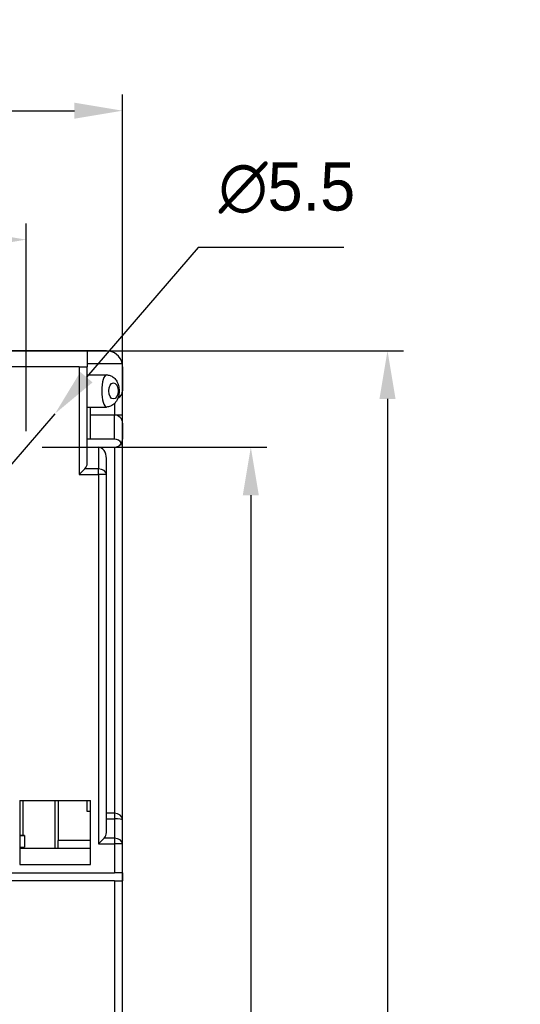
# Model space of a CAD drawing. Extents: x 14112 to 14372, y -2388 to -2111.
# Tile 20 of 22: x 14156 to 14187, y -2173 to -2111. Entities that reach past the tile are written whole.
import ezdxf

# ---------------------------------------------------------------- set-up
doc = ezdxf.new("R2010")
doc.units = 0
doc.layers.get('0').update_dxf_attribs({"linetype": 'CONTINUOUS'})
doc.layers.get('DEFPOINTS').update_dxf_attribs({"color": 8, "linetype": 'CONTINUOUS'})
doc.styles.get("Standard").update_dxf_attribs({"font": 'PMingLiU.ttf'})
doc.dimstyles.new('ISO-25', dxfattribs={"dimtxt": 3, "dimasz": 3, "dimexe": 1, "dimexo": 1, "dimgap": 2, "dimtad": 2, "dimtih": 1, "dimtoh": 1, "dimtxsty": 'STANDARD', "dimcen": 0, "dimclrd": 256, "dimclre": 256, "dimclrt": 256, "dimazin": 3, "dimtfac": 1, "dimtmove": 0, "dimatfit": 3})

# ---------------------------------------------------------------- blocks, each defined once
blk = doc.blocks.new('*D3')
for p, q in [((14112.495, -2196.209), (14112.495, -2116.096)), ((14162.495, -2196.209), (14162.495, -2116.096)), ((14115.495, -2117.096), (14159.495, -2117.096))]:
    blk.add_line(p, q)
for points in [[(14115.495, -2116.596), (14115.495, -2117.596), (14112.495, -2117.096)], [(14159.495, -2116.596), (14159.495, -2117.596), (14162.495, -2117.096)]]:
    blk.add_solid(points)
at = {"layer": 'DEFPOINTS', "color": 0}
for p in [(14162.495, -2117.096), (14112.495, -2197.209), (14162.495, -2197.209)]:
    blk.add_point(p, dxfattribs=at)
at = {"insert": (14137.495, -2113.398), "char_height": 3, "attachment_point": 5}
blk.add_mtext('50', dxfattribs=at)
blk = doc.blocks.new('*D4')
for p, q in [((14118.495, -2287.049), (14118.495, -2124.127)), ((14156.495, -2137.049), (14156.495, -2124.127)), ((14153.495, -2125.127), (14121.495, -2125.127))]:
    blk.add_line(p, q)
for points in [[(14121.495, -2124.627), (14121.495, -2125.627), (14118.495, -2125.127)], [(14153.495, -2124.627), (14153.495, -2125.627), (14156.495, -2125.127)]]:
    blk.add_solid(points)
at = {"layer": 'DEFPOINTS', "color": 0}
for p in [(14118.495, -2125.127), (14156.495, -2138.049), (14118.495, -2288.049)]:
    blk.add_point(p, dxfattribs=at)
at = {"insert": (14137.495, -2121.457), "char_height": 3, "attachment_point": 5}
blk.add_mtext('38', dxfattribs=at)
blk = doc.blocks.new('*D5')
for p, q in [((14157.495, -2138.049), (14171.483, -2138.049)), ((14170.483, -2141.049), (14170.483, -2285.049)), ((14119.495, -2288.049), (14171.483, -2288.049))]:
    blk.add_line(p, q)
for points in [[(14169.983, -2141.049), (14170.983, -2141.049), (14170.483, -2138.049)], [(14169.983, -2285.049), (14170.983, -2285.049), (14170.483, -2288.049)]]:
    blk.add_solid(points)
at = {"layer": 'DEFPOINTS', "color": 0}
for p in [(14156.495, -2138.049), (14118.495, -2288.049), (14170.483, -2288.049)]:
    blk.add_point(p, dxfattribs=at)
at = {"insert": (14175.348, -2213.049), "char_height": 3, "attachment_point": 5}
blk.add_mtext('150', dxfattribs=at)
blk = doc.blocks.new('*D6')
for p, q in [((14139.172, -2132.049), (14179.997, -2132.049)), ((14178.997, -2135.049), (14178.997, -2291.049)), ((14138.565, -2294.049), (14179.997, -2294.049))]:
    blk.add_line(p, q)
for points in [[(14178.497, -2135.049), (14179.497, -2135.049), (14178.997, -2132.049)], [(14178.497, -2291.049), (14179.497, -2291.049), (14178.997, -2294.049)]]:
    blk.add_solid(points)
at = {"layer": 'DEFPOINTS', "color": 0}
for p in [(14138.172, -2132.049), (14137.565, -2294.049), (14178.997, -2294.049)]:
    blk.add_point(p, dxfattribs=at)
at = {"insert": (14183.861, -2213.049), "char_height": 3, "attachment_point": 5}
blk.add_mtext('162', dxfattribs=at)
blk = doc.blocks.new('*D7')
for p, q in [((14167.198, -2125.613), (14160.246, -2133.691)), ((14176.274, -2125.613), (14167.198, -2125.613)), ((14154.701, -2140.134), (14158.289, -2135.965)), ((14152.745, -2142.408), (14150.788, -2144.682))]:
    blk.add_line(p, q)
for points in [[(14159.867, -2133.365), (14160.625, -2134.017), (14158.289, -2135.965)], [(14152.366, -2142.082), (14153.124, -2142.734), (14154.701, -2140.134)]]:
    blk.add_solid(points)
at = {"layer": 'DEFPOINTS', "color": 0}
for p in [(14158.289, -2135.965), (14154.701, -2140.134)]:
    blk.add_point(p, dxfattribs=at)
at = {"insert": (14172.736, -2121.914), "char_height": 3, "attachment_point": 5}
blk.add_mtext('∅5.5', dxfattribs=at)

msp = doc.modelspace()

# ---------------------------------------------------------------- linework, layer by layer
for p, q in [((14160.295, -2132.049), (14114.695, -2132.049)), ((14160.295, -2132.049), (14160.295, -2133.049)), ((14161.495, -2132.049), (14160.295, -2132.049)), ((14159.795, -2133.049), (14152.295, -2133.049)), ((14159.795, -2133.049), (14159.795, -2139.757)), ((14159.795, -2133.049), (14160.295, -2133.049)), ((14160.295, -2132.849), (14162.475, -2132.849)), ((14160.295, -2139.049), (14160.295, -2133.049)), ((14162.495, -2133.049), (14162.495, -2134.549)), ((14160.295, -2133.549), (14161.495, -2133.549)), ((14162.217, -2134.549), (14162.284, -2134.549)), ((14162.495, -2136.049), (14162.495, -2134.549)), ((14160.295, -2135.549), (14161.495, -2135.549)), ((14160.495, -2136.049), (14160.495, -2135.549)), ((14161.995, -2135.334), (14161.995, -2136.049)), ((14160.495, -2137.549), (14160.495, -2136.049)), ((14161.995, -2136.049), (14160.495, -2136.049)), ((14162.495, -2136.049), (14161.995, -2136.049)), ((14161.995, -2137.549), (14161.995, -2136.049)), ((14162.495, -2136.549), (14162.495, -2136.049)), ((14162.495, -2136.549), (14162.495, -2137.549)), ((14161.995, -2137.549), (14160.295, -2137.549)), ((14160.995, -2138.049), (14160.995, -2139.403)), ((14160.995, -2138.049), (14161.995, -2138.049)), ((14161.995, -2138.049), (14161.995, -2160.842)), ((14162.495, -2138.049), (14162.495, -2137.549)), ((14162.495, -2161.257), (14162.495, -2138.049)), ((14161.495, -2139.757), (14161.495, -2138.757)), ((14160.149, -2139.403), (14159.795, -2139.757)), ((14159.795, -2139.757), (14160.995, -2139.757)), ((14160.995, -2139.403), (14160.149, -2139.403)), ((14160.995, -2139.757), (14160.995, -2139.403)), ((14160.995, -2139.757), (14160.995, -2162.757)), ((14161.495, -2139.757), (14160.995, -2139.757)), ((14161.495, -2162.049), (14161.495, -2139.757)), ((14156.095, -2160.049), (14156.095, -2164.049)), ((14156.095, -2160.049), (14160.495, -2160.049)), ((14156.295, -2160.049), (14156.295, -2162.231)), ((14158.295, -2163.049), (14158.295, -2160.049)), ((14158.495, -2160.049), (14158.495, -2162.549)), ((14160.295, -2160.749), (14160.295, -2160.049)), ((14160.495, -2164.049), (14160.495, -2160.049)), ((14160.495, -2160.749), (14160.295, -2160.749)), ((14161.995, -2160.842), (14161.495, -2160.842)), ((14161.495, -2161.196), (14161.995, -2161.196)), ((14161.995, -2160.842), (14161.995, -2161.196)), ((14161.995, -2161.196), (14161.995, -2162.403)), ((14162.495, -2162.757), (14162.495, -2161.257)), ((14156.395, -2162.231), (14156.095, -2162.231)), ((14156.095, -2162.231), (14156.395, -2162.231)), ((14156.395, -2162.231), (14156.395, -2162.968)), ((14158.495, -2163.049), (14158.495, -2162.549)), ((14160.495, -2162.549), (14158.495, -2162.549)), ((14161.349, -2162.403), (14160.995, -2162.757)), ((14161.995, -2162.403), (14161.349, -2162.403)), ((14161.995, -2162.403), (14161.995, -2162.757)), ((14156.095, -2162.968), (14156.395, -2162.968)), ((14160.495, -2163.049), (14156.095, -2163.049)), ((14156.295, -2162.968), (14156.295, -2163.049)), ((14160.995, -2162.757), (14161.995, -2162.757)), ((14161.995, -2162.757), (14161.995, -2164.549)), ((14162.495, -2162.757), (14161.995, -2162.757)), ((14162.495, -2164.549), (14162.495, -2162.757)), ((14156.095, -2164.049), (14160.495, -2164.049)), ((14161.995, -2165.049), (14138.995, -2165.049)), ((14155.395, -2164.549), (14161.995, -2164.549)), ((14162.495, -2164.549), (14161.995, -2164.549)), ((14161.995, -2165.049), (14161.995, -2290.842)), ((14161.995, -2165.049), (14162.495, -2165.049)), ((14162.495, -2164.549), (14162.495, -2165.049)), ((14162.495, -2290.842), (14162.495, -2165.049))]:
    msp.add_line(p, q)
for centre, radius, start, end in [((14161.495, -2133.049), 1, 11.53696, 90), ((14161.495, -2133.049), 1, 0, 11.53696), ((14161.995, -2134.549), 0.5, 294.53753, 0), ((14161.995, -2136.549), 0.5, 0, 90), ((14161.995, -2138.049), 0.5, 30, 90), ((14161.995, -2137.549), 0.5, 270, 330), ((14161.995, -2137.549), 0.5, 330, 0), ((14161.995, -2138.049), 0.5, 0, 30), ((14159.795, -2139.049), 0.5, 315, 0), ((14160.995, -2162.049), 0.5, 315, 0)]:
    msp.add_arc(centre, radius, start, end)
for centre, major_axis, ratio, start_param, end_param in [((14161.495, -2134.549), (0, -1), 0.288675, 3.141593, 6.283185), ((14160.995, -2138.757), (0, 0.707), 0.707107, 4.712389, 6.283185), ((14160.995, -2139.757), (0.5, 0), 0.707107, 0, 1.570796), ((14161.995, -2161.257), (-0.5, 0), 0.828427, 3.141593, 4.712389), ((14161.995, -2161.257), (0.5, 0), 0.12132, 0, 1.570796), ((14161.995, -2162.757), (0.5, 0), 0.707107, 0, 1.570796)]:
    msp.add_ellipse(centre, major_axis=major_axis, ratio=ratio, start_param=start_param, end_param=end_param)
msp.add_ellipse((14161.928, -2134.549), major_axis=(0, 0.5), ratio=0.57735)
msp.add_open_spline([(14161.495, -2133.549), (14161.573, -2133.549), (14161.65, -2133.563), (14161.795, -2133.615), (14161.862, -2133.653), (14161.989, -2133.751), (14162.044, -2133.813), (14162.148, -2133.963), (14162.19, -2134.052), (14162.253, -2134.244), (14162.273, -2134.347), (14162.287, -2134.549), (14162.284, -2134.648), (14162.255, -2134.845), (14162.229, -2134.943), (14162.147, -2135.138), (14162.09, -2135.235), (14161.939, -2135.392), (14161.855, -2135.457), (14161.675, -2135.53), (14161.59, -2135.548), (14161.501, -2135.549), (14161.498, -2135.549), (14161.495, -2135.549)], degree=3, knots=[1.570796, 1.570796, 1.570796, 1.570796, 1.772122, 1.772122, 1.990127, 1.990127, 2.261206, 2.261206, 2.620315, 2.620315, 3.016632, 3.016632, 3.391751, 3.391751, 3.772321, 3.772321, 4.169354, 4.169354, 4.481505, 4.481505, 4.704708, 4.704708, 4.712389, 4.712389, 4.712389, 4.712389])

# ---------------------------------------------------------------- dimensions: what is measured, and where the dimension line sits
dim = msp.add_linear_dim(base=(14162.495, -2117.096), p1=(14112.495, -2197.209), p2=(14162.495, -2197.209), dimstyle='ISO-25')
dim.commit()
dim.dimension.update_dxf_attribs({"geometry": '*D3', "text_midpoint": (14137.495, -2117.096), "dimtype": 160})
dim = msp.add_linear_dim(base=(14118.495, -2125.127), p1=(14156.495, -2138.049), p2=(14118.495, -2288.049), dimstyle='ISO-25')
dim.commit()
dim.dimension.update_dxf_attribs({"geometry": '*D4', "text_midpoint": (14137.495, -2121.457)})
dim = msp.add_diameter_dim_2p(p1=(14154.701, -2140.134), p2=(14158.289, -2135.965), dimstyle='ISO-25')
dim.commit()
dim.dimension.update_dxf_attribs({"geometry": '*D7', "text_midpoint": (14172.736, -2125.613), "dimtype": 163})
for base, p1, p2, picture, middle in [((14178.997, -2294.049), (14138.172, -2132.049), (14137.565, -2294.049), '*D6', (14178.997, -2213.049)), ((14170.483, -2288.049), (14156.495, -2138.049), (14118.495, -2288.049), '*D5', (14170.483, -2213.049))]:
    dim = msp.add_linear_dim(base=base, p1=p1, p2=p2, angle=90, dimstyle='ISO-25')
    dim.commit()
    dim.dimension.update_dxf_attribs({"geometry": picture, "text_midpoint": middle, "dimtype": 160})

doc.saveas('drawing.dxf')
